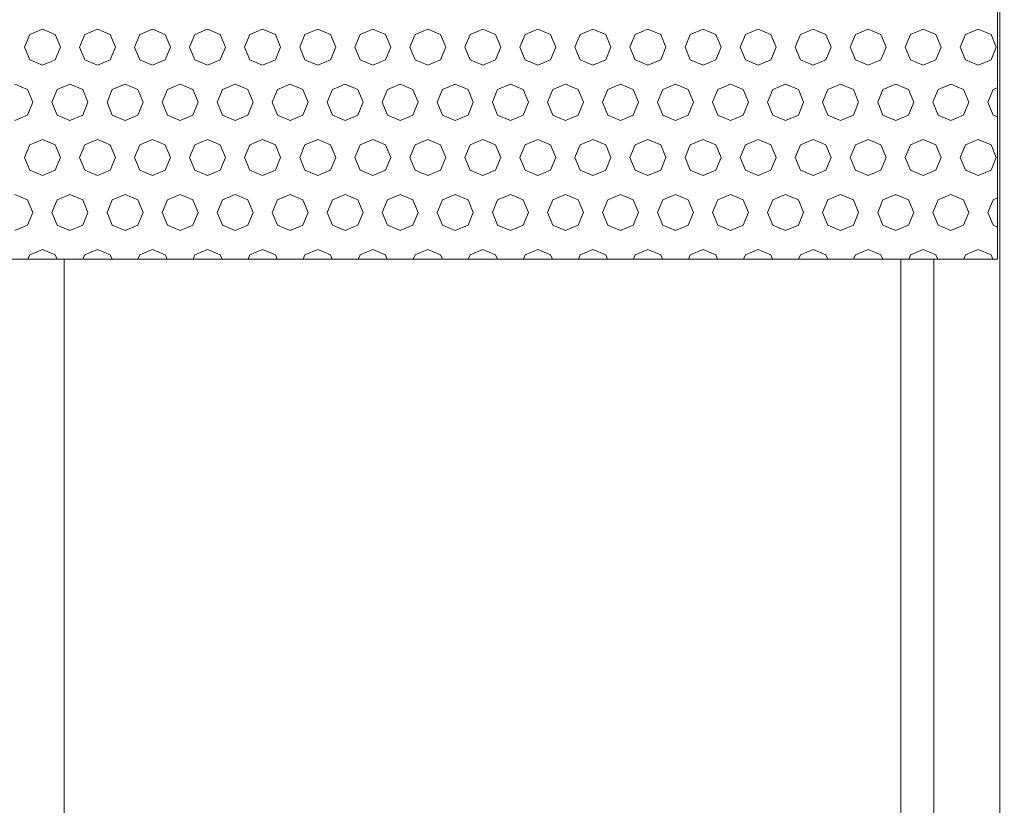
# Model space of a CAD drawing. Header units: millimetres. Extents: x 52659 to 1698020, y -10054 to 104697.
# Tile 58 of 256: x 163612 to 164507, y 13502 to 14215. Entities that reach past the tile are written whole.
import ezdxf

# ---------------------------------------------------------------- set-up
doc = ezdxf.new("R2010")
doc.units = ezdxf.units.MM
doc.header["$MEASUREMENT"] = 0
for name, color, linetype in [('02-04 BRISES SOLEIL FONCEES', 7, 'Continuous'), ('05-02 Cotation 200ème 100ème.Cotations', 7, 'Continuous'), ('Fenêtres ARCHICAD', 7, 'Continuous')]:
    doc.layers.add(name, color=color, linetype=linetype)
doc.styles.add('STYLE_GENERE_3', font='ARIALN.TTF')
doc.dimstyles.new('STYLE_GENERE__2', dxfattribs={"dimtxt": 200, "dimasz": 95, "dimexe": 0.18, "dimexo": 100, "dimgap": 0, "dimtad": 0, "dimlfac": 0.001, "dimzin": 0, "dimdsep": 46, "dimtxsty": 'STYLE_GENERE_3', "dimblk": 'ARROWHEAD_6', "dimblk1": 'ARROWHEAD_6', "dimblk2": 'ARROWHEAD_6', "dimcen": 0.09, "dimclrd": 7, "dimclre": 7, "dimclrt": 7, "dimazin": 0, "dimtfac": 1, "dimtdec": 4, "dimtmove": 0, "dimatfit": 3, "dimfxl": 1, "dimtolj": 1, "dimtzin": 0, "dimarcsym": 0})

# ---------------------------------------------------------------- blocks, each defined once
blk = doc.blocks.new('Élément de coupe_228_1', base_point=(131932.67, 5158.07))
at = {"layer": 'Fenêtres ARCHICAD', "color": 7, "linetype": 'Continuous', "lineweight": 9}
blk.add_line((164502.7, 14428.07), (164502.7, 13178.07), dxfattribs=at)
at = {"layer": 'Fenêtres ARCHICAD', "color": 7, "linetype": 'Continuous', "lineweight": 5}
for p, q in [((163652.7, 13268.07), (163652.7, 13998.03)), ((164412.7, 13998.03), (164412.7, 13268.07)), ((164442.7, 13238.07), (164442.7, 13998.03))]:
    blk.add_line(p, q, dxfattribs=at)
blk = doc.blocks.new('*X318', base_point=(131932.67, 5158.07))
at = {"layer": '02-04 BRISES SOLEIL FONCEES', "color": 7, "linetype": 'Continuous', "lineweight": 5}
for p, q in [((163621.53, 14202.02), (163616.74, 14190.46)), ((163633.09, 14206.81), (163621.53, 14202.02)), ((163644.65, 14202.02), (163633.09, 14206.81)), ((163649.44, 14190.46), (163644.65, 14202.02)), ((163671.53, 14202.02), (163666.74, 14190.46)), ((163683.09, 14206.81), (163671.53, 14202.02)), ((163694.65, 14202.02), (163683.09, 14206.81)), ((163699.44, 14190.46), (163694.65, 14202.02)), ((163721.53, 14202.02), (163716.74, 14190.46)), ((163733.09, 14206.81), (163721.53, 14202.02)), ((163744.65, 14202.02), (163733.09, 14206.81)), ((163749.44, 14190.46), (163744.65, 14202.02)), ((163771.53, 14202.02), (163766.74, 14190.46)), ((163783.09, 14206.81), (163771.53, 14202.02)), ((163794.65, 14202.02), (163783.09, 14206.81)), ((163799.44, 14190.46), (163794.65, 14202.02)), ((163821.53, 14202.02), (163816.74, 14190.46)), ((163833.09, 14206.81), (163821.53, 14202.02)), ((163844.65, 14202.02), (163833.09, 14206.81)), ((163849.44, 14190.46), (163844.65, 14202.02)), ((163871.53, 14202.02), (163866.74, 14190.46)), ((163883.09, 14206.81), (163871.53, 14202.02)), ((163894.65, 14202.02), (163883.09, 14206.81)), ((163899.44, 14190.46), (163894.65, 14202.02)), ((163921.53, 14202.02), (163916.74, 14190.46)), ((163933.09, 14206.81), (163921.53, 14202.02)), ((163944.65, 14202.02), (163933.09, 14206.81)), ((163949.44, 14190.46), (163944.65, 14202.02)), ((163971.53, 14202.02), (163966.74, 14190.46)), ((163983.09, 14206.81), (163971.53, 14202.02)), ((163994.65, 14202.02), (163983.09, 14206.81)), ((163999.44, 14190.46), (163994.65, 14202.02)), ((164021.53, 14202.02), (164016.74, 14190.46)), ((164033.09, 14206.81), (164021.53, 14202.02)), ((164044.65, 14202.02), (164033.09, 14206.81)), ((164049.44, 14190.46), (164044.65, 14202.02)), ((164071.53, 14202.02), (164066.74, 14190.46)), ((164083.09, 14206.81), (164071.53, 14202.02)), ((164094.65, 14202.02), (164083.09, 14206.81)), ((164099.44, 14190.46), (164094.65, 14202.02)), ((164121.53, 14202.02), (164116.74, 14190.46)), ((164133.09, 14206.81), (164121.53, 14202.02)), ((164144.65, 14202.02), (164133.09, 14206.81)), ((164149.44, 14190.46), (164144.65, 14202.02)), ((164171.53, 14202.02), (164166.74, 14190.46)), ((164183.09, 14206.81), (164171.53, 14202.02)), ((164194.65, 14202.02), (164183.09, 14206.81)), ((164199.44, 14190.46), (164194.65, 14202.02)), ((164221.53, 14202.02), (164216.74, 14190.46)), ((164233.09, 14206.81), (164221.53, 14202.02)), ((164244.65, 14202.02), (164233.09, 14206.81)), ((164249.44, 14190.46), (164244.65, 14202.02)), ((164271.53, 14202.02), (164266.74, 14190.46)), ((164283.09, 14206.81), (164271.53, 14202.02)), ((164294.65, 14202.02), (164283.09, 14206.81)), ((164299.44, 14190.46), (164294.65, 14202.02)), ((164321.53, 14202.02), (164316.74, 14190.46)), ((164333.09, 14206.81), (164321.53, 14202.02)), ((164344.65, 14202.02), (164333.09, 14206.81)), ((164349.44, 14190.46), (164344.65, 14202.02)), ((164371.53, 14202.02), (164366.74, 14190.46)), ((164383.09, 14206.81), (164371.53, 14202.02)), ((164394.65, 14202.02), (164383.09, 14206.81)), ((164399.44, 14190.46), (164394.65, 14202.02)), ((164421.53, 14202.02), (164416.74, 14190.46)), ((164433.09, 14206.81), (164421.53, 14202.02)), ((164444.65, 14202.02), (164433.09, 14206.81)), ((164449.44, 14190.46), (164444.65, 14202.02)), ((164471.53, 14202.02), (164466.74, 14190.46)), ((164483.09, 14206.81), (164471.53, 14202.02)), ((164494.65, 14202.02), (164483.09, 14206.81)), ((164499.44, 14190.46), (164494.65, 14202.02)), ((163616.74, 14190.46), (163621.53, 14178.89)), ((163644.65, 14178.89), (163649.44, 14190.46)), ((163666.74, 14190.46), (163671.53, 14178.89)), ((163694.65, 14178.89), (163699.44, 14190.46)), ((163716.74, 14190.46), (163721.53, 14178.89)), ((163744.65, 14178.89), (163749.44, 14190.46)), ((163766.74, 14190.46), (163771.53, 14178.89)), ((163794.65, 14178.89), (163799.44, 14190.46)), ((163816.74, 14190.46), (163821.53, 14178.89)), ((163844.65, 14178.89), (163849.44, 14190.46)), ((163866.74, 14190.46), (163871.53, 14178.89)), ((163894.65, 14178.89), (163899.44, 14190.46)), ((163916.74, 14190.46), (163921.53, 14178.89)), ((163944.65, 14178.89), (163949.44, 14190.46)), ((163966.74, 14190.46), (163971.53, 14178.89)), ((163994.65, 14178.89), (163999.44, 14190.46)), ((164016.74, 14190.46), (164021.53, 14178.89)), ((164044.65, 14178.89), (164049.44, 14190.46)), ((164066.74, 14190.46), (164071.53, 14178.89)), ((164094.65, 14178.89), (164099.44, 14190.46)), ((164116.74, 14190.46), (164121.53, 14178.89)), ((164144.65, 14178.89), (164149.44, 14190.46)), ((164166.74, 14190.46), (164171.53, 14178.89)), ((164194.65, 14178.89), (164199.44, 14190.46)), ((164216.74, 14190.46), (164221.53, 14178.89)), ((164244.65, 14178.89), (164249.44, 14190.46)), ((164266.74, 14190.46), (164271.53, 14178.89)), ((164294.65, 14178.89), (164299.44, 14190.46)), ((164316.74, 14190.46), (164321.53, 14178.89)), ((164344.65, 14178.89), (164349.44, 14190.46)), ((164366.74, 14190.46), (164371.53, 14178.89)), ((164394.65, 14178.89), (164399.44, 14190.46)), ((164416.74, 14190.46), (164421.53, 14178.89)), ((164444.65, 14178.89), (164449.44, 14190.46)), ((164466.74, 14190.46), (164471.53, 14178.89)), ((164494.65, 14178.89), (164499.44, 14190.46)), ((163621.53, 14178.89), (163633.09, 14174.1)), ((163633.09, 14174.1), (163644.65, 14178.89)), ((163671.53, 14178.89), (163683.09, 14174.1)), ((163683.09, 14174.1), (163694.65, 14178.89)), ((163721.53, 14178.89), (163733.09, 14174.1)), ((163733.09, 14174.1), (163744.65, 14178.89)), ((163771.53, 14178.89), (163783.09, 14174.1)), ((163783.09, 14174.1), (163794.65, 14178.89)), ((163821.53, 14178.89), (163833.09, 14174.1)), ((163833.09, 14174.1), (163844.65, 14178.89)), ((163871.53, 14178.89), (163883.09, 14174.1)), ((163883.09, 14174.1), (163894.65, 14178.89)), ((163921.53, 14178.89), (163933.09, 14174.1)), ((163933.09, 14174.1), (163944.65, 14178.89)), ((163971.53, 14178.89), (163983.09, 14174.1)), ((163983.09, 14174.1), (163994.65, 14178.89)), ((164021.53, 14178.89), (164033.09, 14174.1)), ((164033.09, 14174.1), (164044.65, 14178.89)), ((164071.53, 14178.89), (164083.09, 14174.1)), ((164083.09, 14174.1), (164094.65, 14178.89)), ((164121.53, 14178.89), (164133.09, 14174.1)), ((164133.09, 14174.1), (164144.65, 14178.89)), ((164171.53, 14178.89), (164183.09, 14174.1)), ((164183.09, 14174.1), (164194.65, 14178.89)), ((164221.53, 14178.89), (164233.09, 14174.1)), ((164233.09, 14174.1), (164244.65, 14178.89)), ((164271.53, 14178.89), (164283.09, 14174.1)), ((164283.09, 14174.1), (164294.65, 14178.89)), ((164321.53, 14178.89), (164333.09, 14174.1)), ((164333.09, 14174.1), (164344.65, 14178.89)), ((164371.53, 14178.89), (164383.09, 14174.1)), ((164383.09, 14174.1), (164394.65, 14178.89)), ((164421.53, 14178.89), (164433.09, 14174.1)), ((164433.09, 14174.1), (164444.65, 14178.89)), ((164471.53, 14178.89), (164483.09, 14174.1)), ((164483.09, 14174.1), (164494.65, 14178.89)), ((163619.65, 14152.02), (163608.09, 14156.81)), ((163624.44, 14140.46), (163619.65, 14152.02)), ((163646.53, 14152.02), (163641.74, 14140.46)), ((163658.09, 14156.81), (163646.53, 14152.02)), ((163669.65, 14152.02), (163658.09, 14156.81)), ((163674.44, 14140.46), (163669.65, 14152.02)), ((163696.53, 14152.02), (163691.74, 14140.46)), ((163708.09, 14156.81), (163696.53, 14152.02)), ((163719.65, 14152.02), (163708.09, 14156.81)), ((163724.44, 14140.46), (163719.65, 14152.02)), ((163746.53, 14152.02), (163741.74, 14140.46)), ((163758.09, 14156.81), (163746.53, 14152.02)), ((163769.65, 14152.02), (163758.09, 14156.81)), ((163774.44, 14140.46), (163769.65, 14152.02)), ((163796.53, 14152.02), (163791.74, 14140.46)), ((163808.09, 14156.81), (163796.53, 14152.02)), ((163819.65, 14152.02), (163808.09, 14156.81)), ((163824.44, 14140.46), (163819.65, 14152.02)), ((163846.53, 14152.02), (163841.74, 14140.46)), ((163858.09, 14156.81), (163846.53, 14152.02)), ((163869.65, 14152.02), (163858.09, 14156.81)), ((163874.44, 14140.46), (163869.65, 14152.02)), ((163896.53, 14152.02), (163891.74, 14140.46)), ((163908.09, 14156.81), (163896.53, 14152.02)), ((163919.65, 14152.02), (163908.09, 14156.81)), ((163924.44, 14140.46), (163919.65, 14152.02)), ((163946.53, 14152.02), (163941.74, 14140.46)), ((163958.09, 14156.81), (163946.53, 14152.02)), ((163969.65, 14152.02), (163958.09, 14156.81)), ((163974.44, 14140.46), (163969.65, 14152.02)), ((163996.53, 14152.02), (163991.74, 14140.46)), ((164008.09, 14156.81), (163996.53, 14152.02)), ((164019.65, 14152.02), (164008.09, 14156.81)), ((164024.44, 14140.46), (164019.65, 14152.02)), ((164046.53, 14152.02), (164041.74, 14140.46)), ((164058.09, 14156.81), (164046.53, 14152.02)), ((164069.65, 14152.02), (164058.09, 14156.81)), ((164074.44, 14140.46), (164069.65, 14152.02)), ((164096.53, 14152.02), (164091.74, 14140.46)), ((164108.09, 14156.81), (164096.53, 14152.02)), ((164119.65, 14152.02), (164108.09, 14156.81)), ((164124.44, 14140.46), (164119.65, 14152.02)), ((164146.53, 14152.02), (164141.74, 14140.46)), ((164158.09, 14156.81), (164146.53, 14152.02)), ((164169.65, 14152.02), (164158.09, 14156.81)), ((164174.44, 14140.46), (164169.65, 14152.02)), ((164196.53, 14152.02), (164191.74, 14140.46)), ((164208.09, 14156.81), (164196.53, 14152.02)), ((164219.65, 14152.02), (164208.09, 14156.81)), ((164224.44, 14140.46), (164219.65, 14152.02)), ((164246.53, 14152.02), (164241.74, 14140.46)), ((164258.09, 14156.81), (164246.53, 14152.02)), ((164269.65, 14152.02), (164258.09, 14156.81)), ((164274.44, 14140.46), (164269.65, 14152.02)), ((164296.53, 14152.02), (164291.74, 14140.46)), ((164308.09, 14156.81), (164296.53, 14152.02)), ((164319.65, 14152.02), (164308.09, 14156.81)), ((164324.44, 14140.46), (164319.65, 14152.02)), ((164346.53, 14152.02), (164341.74, 14140.46)), ((164358.09, 14156.81), (164346.53, 14152.02)), ((164369.65, 14152.02), (164358.09, 14156.81)), ((164374.44, 14140.46), (164369.65, 14152.02)), ((164396.53, 14152.02), (164391.74, 14140.46)), ((164408.09, 14156.81), (164396.53, 14152.02)), ((164419.65, 14152.02), (164408.09, 14156.81)), ((164424.44, 14140.46), (164419.65, 14152.02)), ((164446.53, 14152.02), (164441.74, 14140.46)), ((164458.09, 14156.81), (164446.53, 14152.02)), ((164469.65, 14152.02), (164458.09, 14156.81)), ((164474.44, 14140.46), (164469.65, 14152.02)), ((164496.53, 14152.02), (164491.74, 14140.46)), ((164500.51, 14153.67), (164496.53, 14152.02)), ((163619.65, 14128.89), (163624.44, 14140.46)), ((163641.74, 14140.46), (163646.53, 14128.89)), ((163669.65, 14128.89), (163674.44, 14140.46)), ((163691.74, 14140.46), (163696.53, 14128.89)), ((163719.65, 14128.89), (163724.44, 14140.46)), ((163741.74, 14140.46), (163746.53, 14128.89)), ((163769.65, 14128.89), (163774.44, 14140.46)), ((163791.74, 14140.46), (163796.53, 14128.89)), ((163819.65, 14128.89), (163824.44, 14140.46)), ((163841.74, 14140.46), (163846.53, 14128.89)), ((163869.65, 14128.89), (163874.44, 14140.46)), ((163891.74, 14140.46), (163896.53, 14128.89)), ((163919.65, 14128.89), (163924.44, 14140.46)), ((163941.74, 14140.46), (163946.53, 14128.89)), ((163969.65, 14128.89), (163974.44, 14140.46)), ((163991.74, 14140.46), (163996.53, 14128.89)), ((164019.65, 14128.89), (164024.44, 14140.46)), ((164041.74, 14140.46), (164046.53, 14128.89)), ((164069.65, 14128.89), (164074.44, 14140.46)), ((164091.74, 14140.46), (164096.53, 14128.89)), ((164119.65, 14128.89), (164124.44, 14140.46)), ((164141.74, 14140.46), (164146.53, 14128.89)), ((164169.65, 14128.89), (164174.44, 14140.46)), ((164191.74, 14140.46), (164196.53, 14128.89)), ((164219.65, 14128.89), (164224.44, 14140.46)), ((164241.74, 14140.46), (164246.53, 14128.89)), ((164269.65, 14128.89), (164274.44, 14140.46)), ((164291.74, 14140.46), (164296.53, 14128.89)), ((164319.65, 14128.89), (164324.44, 14140.46)), ((164341.74, 14140.46), (164346.53, 14128.89)), ((164369.65, 14128.89), (164374.44, 14140.46)), ((164391.74, 14140.46), (164396.53, 14128.89)), ((164419.65, 14128.89), (164424.44, 14140.46)), ((164441.74, 14140.46), (164446.53, 14128.89)), ((164469.65, 14128.89), (164474.44, 14140.46)), ((164491.74, 14140.46), (164496.53, 14128.89)), ((163608.09, 14124.1), (163619.65, 14128.89)), ((163646.53, 14128.89), (163658.09, 14124.1)), ((163658.09, 14124.1), (163669.65, 14128.89)), ((163696.53, 14128.89), (163708.09, 14124.1)), ((163708.09, 14124.1), (163719.65, 14128.89)), ((163746.53, 14128.89), (163758.09, 14124.1)), ((163758.09, 14124.1), (163769.65, 14128.89)), ((163796.53, 14128.89), (163808.09, 14124.1)), ((163808.09, 14124.1), (163819.65, 14128.89)), ((163846.53, 14128.89), (163858.09, 14124.1)), ((163858.09, 14124.1), (163869.65, 14128.89)), ((163896.53, 14128.89), (163908.09, 14124.1)), ((163908.09, 14124.1), (163919.65, 14128.89)), ((163946.53, 14128.89), (163958.09, 14124.1)), ((163958.09, 14124.1), (163969.65, 14128.89)), ((163996.53, 14128.89), (164008.09, 14124.1)), ((164008.09, 14124.1), (164019.65, 14128.89)), ((164046.53, 14128.89), (164058.09, 14124.1)), ((164058.09, 14124.1), (164069.65, 14128.89)), ((164096.53, 14128.89), (164108.09, 14124.1)), ((164108.09, 14124.1), (164119.65, 14128.89)), ((164146.53, 14128.89), (164158.09, 14124.1)), ((164158.09, 14124.1), (164169.65, 14128.89)), ((164196.53, 14128.89), (164208.09, 14124.1)), ((164208.09, 14124.1), (164219.65, 14128.89)), ((164246.53, 14128.89), (164258.09, 14124.1)), ((164258.09, 14124.1), (164269.65, 14128.89)), ((164296.53, 14128.89), (164308.09, 14124.1)), ((164308.09, 14124.1), (164319.65, 14128.89)), ((164346.53, 14128.89), (164358.09, 14124.1)), ((164358.09, 14124.1), (164369.65, 14128.89)), ((164396.53, 14128.89), (164408.09, 14124.1)), ((164408.09, 14124.1), (164419.65, 14128.89)), ((164446.53, 14128.89), (164458.09, 14124.1)), ((164458.09, 14124.1), (164469.65, 14128.89)), ((164496.53, 14128.89), (164500.51, 14127.24)), ((163633.09, 14106.81), (163621.53, 14102.02)), ((163644.65, 14102.02), (163633.09, 14106.81)), ((163683.09, 14106.81), (163671.53, 14102.02)), ((163694.65, 14102.02), (163683.09, 14106.81)), ((163733.09, 14106.81), (163721.53, 14102.02)), ((163744.65, 14102.02), (163733.09, 14106.81)), ((163783.09, 14106.81), (163771.53, 14102.02)), ((163794.65, 14102.02), (163783.09, 14106.81)), ((163833.09, 14106.81), (163821.53, 14102.02)), ((163844.65, 14102.02), (163833.09, 14106.81)), ((163883.09, 14106.81), (163871.53, 14102.02)), ((163894.65, 14102.02), (163883.09, 14106.81)), ((163933.09, 14106.81), (163921.53, 14102.02)), ((163944.65, 14102.02), (163933.09, 14106.81)), ((163983.09, 14106.81), (163971.53, 14102.02)), ((163994.65, 14102.02), (163983.09, 14106.81)), ((164033.09, 14106.81), (164021.53, 14102.02)), ((164044.65, 14102.02), (164033.09, 14106.81)), ((164083.09, 14106.81), (164071.53, 14102.02)), ((164094.65, 14102.02), (164083.09, 14106.81)), ((164133.09, 14106.81), (164121.53, 14102.02)), ((164144.65, 14102.02), (164133.09, 14106.81)), ((164183.09, 14106.81), (164171.53, 14102.02)), ((164194.65, 14102.02), (164183.09, 14106.81)), ((164233.09, 14106.81), (164221.53, 14102.02)), ((164244.65, 14102.02), (164233.09, 14106.81)), ((164283.09, 14106.81), (164271.53, 14102.02)), ((164294.65, 14102.02), (164283.09, 14106.81)), ((164333.09, 14106.81), (164321.53, 14102.02)), ((164344.65, 14102.02), (164333.09, 14106.81)), ((164383.09, 14106.81), (164371.53, 14102.02)), ((164394.65, 14102.02), (164383.09, 14106.81)), ((164433.09, 14106.81), (164421.53, 14102.02)), ((164444.65, 14102.02), (164433.09, 14106.81)), ((164483.09, 14106.81), (164471.53, 14102.02)), ((164494.65, 14102.02), (164483.09, 14106.81)), ((163621.53, 14102.02), (163616.74, 14090.46)), ((163649.44, 14090.46), (163644.65, 14102.02)), ((163671.53, 14102.02), (163666.74, 14090.46)), ((163699.44, 14090.46), (163694.65, 14102.02)), ((163721.53, 14102.02), (163716.74, 14090.46)), ((163749.44, 14090.46), (163744.65, 14102.02)), ((163771.53, 14102.02), (163766.74, 14090.46)), ((163799.44, 14090.46), (163794.65, 14102.02)), ((163821.53, 14102.02), (163816.74, 14090.46)), ((163849.44, 14090.46), (163844.65, 14102.02)), ((163871.53, 14102.02), (163866.74, 14090.46)), ((163899.44, 14090.46), (163894.65, 14102.02)), ((163921.53, 14102.02), (163916.74, 14090.46)), ((163949.44, 14090.46), (163944.65, 14102.02)), ((163971.53, 14102.02), (163966.74, 14090.46)), ((163999.44, 14090.46), (163994.65, 14102.02)), ((164021.53, 14102.02), (164016.74, 14090.46)), ((164049.44, 14090.46), (164044.65, 14102.02)), ((164071.53, 14102.02), (164066.74, 14090.46)), ((164099.44, 14090.46), (164094.65, 14102.02)), ((164121.53, 14102.02), (164116.74, 14090.46)), ((164149.44, 14090.46), (164144.65, 14102.02)), ((164171.53, 14102.02), (164166.74, 14090.46)), ((164199.44, 14090.46), (164194.65, 14102.02)), ((164221.53, 14102.02), (164216.74, 14090.46)), ((164249.44, 14090.46), (164244.65, 14102.02)), ((164271.53, 14102.02), (164266.74, 14090.46)), ((164299.44, 14090.46), (164294.65, 14102.02)), ((164321.53, 14102.02), (164316.74, 14090.46)), ((164349.44, 14090.46), (164344.65, 14102.02)), ((164371.53, 14102.02), (164366.74, 14090.46)), ((164399.44, 14090.46), (164394.65, 14102.02)), ((164421.53, 14102.02), (164416.74, 14090.46)), ((164449.44, 14090.46), (164444.65, 14102.02)), ((164471.53, 14102.02), (164466.74, 14090.46)), ((164499.44, 14090.46), (164494.65, 14102.02)), ((163616.74, 14090.46), (163621.53, 14078.89)), ((163644.65, 14078.89), (163649.44, 14090.46)), ((163666.74, 14090.46), (163671.53, 14078.89)), ((163694.65, 14078.89), (163699.44, 14090.46)), ((163716.74, 14090.46), (163721.53, 14078.89)), ((163744.65, 14078.89), (163749.44, 14090.46)), ((163766.74, 14090.46), (163771.53, 14078.89)), ((163794.65, 14078.89), (163799.44, 14090.46)), ((163816.74, 14090.46), (163821.53, 14078.89)), ((163844.65, 14078.89), (163849.44, 14090.46)), ((163866.74, 14090.46), (163871.53, 14078.89)), ((163894.65, 14078.89), (163899.44, 14090.46)), ((163916.74, 14090.46), (163921.53, 14078.89)), ((163944.65, 14078.89), (163949.44, 14090.46)), ((163966.74, 14090.46), (163971.53, 14078.89)), ((163994.65, 14078.89), (163999.44, 14090.46)), ((164016.74, 14090.46), (164021.53, 14078.89)), ((164044.65, 14078.89), (164049.44, 14090.46)), ((164066.74, 14090.46), (164071.53, 14078.89)), ((164094.65, 14078.89), (164099.44, 14090.46)), ((164116.74, 14090.46), (164121.53, 14078.89)), ((164144.65, 14078.89), (164149.44, 14090.46)), ((164166.74, 14090.46), (164171.53, 14078.89)), ((164194.65, 14078.89), (164199.44, 14090.46)), ((164216.74, 14090.46), (164221.53, 14078.89)), ((164244.65, 14078.89), (164249.44, 14090.46)), ((164266.74, 14090.46), (164271.53, 14078.89)), ((164294.65, 14078.89), (164299.44, 14090.46)), ((164316.74, 14090.46), (164321.53, 14078.89)), ((164344.65, 14078.89), (164349.44, 14090.46)), ((164366.74, 14090.46), (164371.53, 14078.89)), ((164394.65, 14078.89), (164399.44, 14090.46)), ((164416.74, 14090.46), (164421.53, 14078.89)), ((164444.65, 14078.89), (164449.44, 14090.46)), ((164466.74, 14090.46), (164471.53, 14078.89)), ((164494.65, 14078.89), (164499.44, 14090.46)), ((163621.53, 14078.89), (163633.09, 14074.1)), ((163633.09, 14074.1), (163644.65, 14078.89)), ((163671.53, 14078.89), (163683.09, 14074.1)), ((163683.09, 14074.1), (163694.65, 14078.89)), ((163721.53, 14078.89), (163733.09, 14074.1)), ((163733.09, 14074.1), (163744.65, 14078.89)), ((163771.53, 14078.89), (163783.09, 14074.1)), ((163783.09, 14074.1), (163794.65, 14078.89)), ((163821.53, 14078.89), (163833.09, 14074.1)), ((163833.09, 14074.1), (163844.65, 14078.89)), ((163871.53, 14078.89), (163883.09, 14074.1)), ((163883.09, 14074.1), (163894.65, 14078.89)), ((163921.53, 14078.89), (163933.09, 14074.1)), ((163933.09, 14074.1), (163944.65, 14078.89)), ((163971.53, 14078.89), (163983.09, 14074.1)), ((163983.09, 14074.1), (163994.65, 14078.89)), ((164021.53, 14078.89), (164033.09, 14074.1)), ((164033.09, 14074.1), (164044.65, 14078.89)), ((164071.53, 14078.89), (164083.09, 14074.1)), ((164083.09, 14074.1), (164094.65, 14078.89)), ((164121.53, 14078.89), (164133.09, 14074.1)), ((164133.09, 14074.1), (164144.65, 14078.89)), ((164171.53, 14078.89), (164183.09, 14074.1)), ((164183.09, 14074.1), (164194.65, 14078.89)), ((164221.53, 14078.89), (164233.09, 14074.1)), ((164233.09, 14074.1), (164244.65, 14078.89)), ((164271.53, 14078.89), (164283.09, 14074.1)), ((164283.09, 14074.1), (164294.65, 14078.89)), ((164321.53, 14078.89), (164333.09, 14074.1)), ((164333.09, 14074.1), (164344.65, 14078.89)), ((164371.53, 14078.89), (164383.09, 14074.1)), ((164383.09, 14074.1), (164394.65, 14078.89)), ((164421.53, 14078.89), (164433.09, 14074.1)), ((164433.09, 14074.1), (164444.65, 14078.89)), ((164471.53, 14078.89), (164483.09, 14074.1)), ((164483.09, 14074.1), (164494.65, 14078.89)), ((163619.65, 14052.02), (163608.09, 14056.81)), ((163624.44, 14040.46), (163619.65, 14052.02)), ((163646.53, 14052.02), (163641.74, 14040.46)), ((163658.09, 14056.81), (163646.53, 14052.02)), ((163669.65, 14052.02), (163658.09, 14056.81)), ((163674.44, 14040.46), (163669.65, 14052.02)), ((163696.53, 14052.02), (163691.74, 14040.46)), ((163708.09, 14056.81), (163696.53, 14052.02)), ((163719.65, 14052.02), (163708.09, 14056.81)), ((163724.44, 14040.46), (163719.65, 14052.02)), ((163746.53, 14052.02), (163741.74, 14040.46)), ((163758.09, 14056.81), (163746.53, 14052.02)), ((163769.65, 14052.02), (163758.09, 14056.81)), ((163774.44, 14040.46), (163769.65, 14052.02)), ((163796.53, 14052.02), (163791.74, 14040.46)), ((163808.09, 14056.81), (163796.53, 14052.02)), ((163819.65, 14052.02), (163808.09, 14056.81)), ((163824.44, 14040.46), (163819.65, 14052.02)), ((163846.53, 14052.02), (163841.74, 14040.46)), ((163858.09, 14056.81), (163846.53, 14052.02)), ((163869.65, 14052.02), (163858.09, 14056.81)), ((163874.44, 14040.46), (163869.65, 14052.02)), ((163896.53, 14052.02), (163891.74, 14040.46)), ((163908.09, 14056.81), (163896.53, 14052.02)), ((163919.65, 14052.02), (163908.09, 14056.81)), ((163924.44, 14040.46), (163919.65, 14052.02)), ((163946.53, 14052.02), (163941.74, 14040.46)), ((163958.09, 14056.81), (163946.53, 14052.02)), ((163969.65, 14052.02), (163958.09, 14056.81)), ((163974.44, 14040.46), (163969.65, 14052.02)), ((163996.53, 14052.02), (163991.74, 14040.46)), ((164008.09, 14056.81), (163996.53, 14052.02)), ((164019.65, 14052.02), (164008.09, 14056.81)), ((164024.44, 14040.46), (164019.65, 14052.02)), ((164046.53, 14052.02), (164041.74, 14040.46)), ((164058.09, 14056.81), (164046.53, 14052.02)), ((164069.65, 14052.02), (164058.09, 14056.81)), ((164074.44, 14040.46), (164069.65, 14052.02)), ((164096.53, 14052.02), (164091.74, 14040.46)), ((164108.09, 14056.81), (164096.53, 14052.02)), ((164119.65, 14052.02), (164108.09, 14056.81)), ((164124.44, 14040.46), (164119.65, 14052.02)), ((164146.53, 14052.02), (164141.74, 14040.46)), ((164158.09, 14056.81), (164146.53, 14052.02)), ((164169.65, 14052.02), (164158.09, 14056.81)), ((164174.44, 14040.46), (164169.65, 14052.02)), ((164196.53, 14052.02), (164191.74, 14040.46)), ((164208.09, 14056.81), (164196.53, 14052.02)), ((164219.65, 14052.02), (164208.09, 14056.81)), ((164224.44, 14040.46), (164219.65, 14052.02)), ((164246.53, 14052.02), (164241.74, 14040.46)), ((164258.09, 14056.81), (164246.53, 14052.02)), ((164269.65, 14052.02), (164258.09, 14056.81)), ((164274.44, 14040.46), (164269.65, 14052.02)), ((164296.53, 14052.02), (164291.74, 14040.46)), ((164308.09, 14056.81), (164296.53, 14052.02)), ((164319.65, 14052.02), (164308.09, 14056.81)), ((164324.44, 14040.46), (164319.65, 14052.02)), ((164346.53, 14052.02), (164341.74, 14040.46)), ((164358.09, 14056.81), (164346.53, 14052.02)), ((164369.65, 14052.02), (164358.09, 14056.81)), ((164374.44, 14040.46), (164369.65, 14052.02)), ((164396.53, 14052.02), (164391.74, 14040.46)), ((164408.09, 14056.81), (164396.53, 14052.02)), ((164419.65, 14052.02), (164408.09, 14056.81)), ((164424.44, 14040.46), (164419.65, 14052.02)), ((164446.53, 14052.02), (164441.74, 14040.46)), ((164458.09, 14056.81), (164446.53, 14052.02)), ((164469.65, 14052.02), (164458.09, 14056.81)), ((164474.44, 14040.46), (164469.65, 14052.02)), ((164496.53, 14052.02), (164491.74, 14040.46)), ((164500.51, 14053.67), (164496.53, 14052.02)), ((163619.65, 14028.89), (163624.44, 14040.46)), ((163641.74, 14040.46), (163646.53, 14028.89)), ((163669.65, 14028.89), (163674.44, 14040.46)), ((163691.74, 14040.46), (163696.53, 14028.89)), ((163719.65, 14028.89), (163724.44, 14040.46)), ((163741.74, 14040.46), (163746.53, 14028.89)), ((163769.65, 14028.89), (163774.44, 14040.46)), ((163791.74, 14040.46), (163796.53, 14028.89)), ((163819.65, 14028.89), (163824.44, 14040.46)), ((163841.74, 14040.46), (163846.53, 14028.89)), ((163869.65, 14028.89), (163874.44, 14040.46)), ((163891.74, 14040.46), (163896.53, 14028.89)), ((163919.65, 14028.89), (163924.44, 14040.46)), ((163941.74, 14040.46), (163946.53, 14028.89)), ((163969.65, 14028.89), (163974.44, 14040.46)), ((163991.74, 14040.46), (163996.53, 14028.89)), ((164019.65, 14028.89), (164024.44, 14040.46)), ((164041.74, 14040.46), (164046.53, 14028.89)), ((164069.65, 14028.89), (164074.44, 14040.46)), ((164091.74, 14040.46), (164096.53, 14028.89)), ((164119.65, 14028.89), (164124.44, 14040.46)), ((164141.74, 14040.46), (164146.53, 14028.89)), ((164169.65, 14028.89), (164174.44, 14040.46)), ((164191.74, 14040.46), (164196.53, 14028.89)), ((164219.65, 14028.89), (164224.44, 14040.46)), ((164241.74, 14040.46), (164246.53, 14028.89)), ((164269.65, 14028.89), (164274.44, 14040.46)), ((164291.74, 14040.46), (164296.53, 14028.89)), ((164319.65, 14028.89), (164324.44, 14040.46)), ((164341.74, 14040.46), (164346.53, 14028.89)), ((164369.65, 14028.89), (164374.44, 14040.46)), ((164391.74, 14040.46), (164396.53, 14028.89)), ((164419.65, 14028.89), (164424.44, 14040.46)), ((164441.74, 14040.46), (164446.53, 14028.89)), ((164469.65, 14028.89), (164474.44, 14040.46)), ((164491.74, 14040.46), (164496.53, 14028.89)), ((163608.09, 14024.1), (163619.65, 14028.89)), ((163646.53, 14028.89), (163658.09, 14024.1)), ((163658.09, 14024.1), (163669.65, 14028.89)), ((163696.53, 14028.89), (163708.09, 14024.1)), ((163708.09, 14024.1), (163719.65, 14028.89)), ((163746.53, 14028.89), (163758.09, 14024.1)), ((163758.09, 14024.1), (163769.65, 14028.89)), ((163796.53, 14028.89), (163808.09, 14024.1)), ((163808.09, 14024.1), (163819.65, 14028.89)), ((163846.53, 14028.89), (163858.09, 14024.1)), ((163858.09, 14024.1), (163869.65, 14028.89)), ((163896.53, 14028.89), (163908.09, 14024.1)), ((163908.09, 14024.1), (163919.65, 14028.89)), ((163946.53, 14028.89), (163958.09, 14024.1)), ((163958.09, 14024.1), (163969.65, 14028.89)), ((163996.53, 14028.89), (164008.09, 14024.1)), ((164008.09, 14024.1), (164019.65, 14028.89)), ((164046.53, 14028.89), (164058.09, 14024.1)), ((164058.09, 14024.1), (164069.65, 14028.89)), ((164096.53, 14028.89), (164108.09, 14024.1)), ((164108.09, 14024.1), (164119.65, 14028.89)), ((164146.53, 14028.89), (164158.09, 14024.1)), ((164158.09, 14024.1), (164169.65, 14028.89)), ((164196.53, 14028.89), (164208.09, 14024.1)), ((164208.09, 14024.1), (164219.65, 14028.89)), ((164246.53, 14028.89), (164258.09, 14024.1)), ((164258.09, 14024.1), (164269.65, 14028.89)), ((164296.53, 14028.89), (164308.09, 14024.1)), ((164308.09, 14024.1), (164319.65, 14028.89)), ((164346.53, 14028.89), (164358.09, 14024.1)), ((164358.09, 14024.1), (164369.65, 14028.89)), ((164396.53, 14028.89), (164408.09, 14024.1)), ((164408.09, 14024.1), (164419.65, 14028.89)), ((164446.53, 14028.89), (164458.09, 14024.1)), ((164458.09, 14024.1), (164469.65, 14028.89)), ((164496.53, 14028.89), (164500.51, 14027.24)), ((163633.09, 14006.81), (163621.53, 14002.02)), ((163644.65, 14002.02), (163633.09, 14006.81)), ((163683.09, 14006.81), (163671.53, 14002.02)), ((163694.65, 14002.02), (163683.09, 14006.81)), ((163733.09, 14006.81), (163721.53, 14002.02)), ((163744.65, 14002.02), (163733.09, 14006.81)), ((163783.09, 14006.81), (163771.53, 14002.02)), ((163794.65, 14002.02), (163783.09, 14006.81)), ((163833.09, 14006.81), (163821.53, 14002.02)), ((163844.65, 14002.02), (163833.09, 14006.81)), ((163883.09, 14006.81), (163871.53, 14002.02)), ((163894.65, 14002.02), (163883.09, 14006.81)), ((163933.09, 14006.81), (163921.53, 14002.02)), ((163944.65, 14002.02), (163933.09, 14006.81)), ((163983.09, 14006.81), (163971.53, 14002.02)), ((163994.65, 14002.02), (163983.09, 14006.81)), ((164033.09, 14006.81), (164021.53, 14002.02)), ((164044.65, 14002.02), (164033.09, 14006.81)), ((164083.09, 14006.81), (164071.53, 14002.02)), ((164094.65, 14002.02), (164083.09, 14006.81)), ((164133.09, 14006.81), (164121.53, 14002.02)), ((164144.65, 14002.02), (164133.09, 14006.81)), ((164183.09, 14006.81), (164171.53, 14002.02)), ((164194.65, 14002.02), (164183.09, 14006.81)), ((164233.09, 14006.81), (164221.53, 14002.02)), ((164244.65, 14002.02), (164233.09, 14006.81)), ((164283.09, 14006.81), (164271.53, 14002.02)), ((164294.65, 14002.02), (164283.09, 14006.81)), ((164333.09, 14006.81), (164321.53, 14002.02)), ((164344.65, 14002.02), (164333.09, 14006.81)), ((164383.09, 14006.81), (164371.53, 14002.02)), ((164394.65, 14002.02), (164383.09, 14006.81)), ((164433.09, 14006.81), (164421.53, 14002.02)), ((164444.65, 14002.02), (164433.09, 14006.81)), ((164483.09, 14006.81), (164471.53, 14002.02)), ((164494.65, 14002.02), (164483.09, 14006.81)), ((163621.53, 14002.02), (163619.87, 13998.03)), ((163646.31, 13998.03), (163644.65, 14002.02)), ((163671.53, 14002.02), (163669.87, 13998.03)), ((163696.31, 13998.03), (163694.65, 14002.02)), ((163721.53, 14002.02), (163719.87, 13998.03)), ((163746.31, 13998.03), (163744.65, 14002.02)), ((163771.53, 14002.02), (163769.87, 13998.03)), ((163796.31, 13998.03), (163794.65, 14002.02)), ((163821.53, 14002.02), (163819.87, 13998.03)), ((163846.31, 13998.03), (163844.65, 14002.02)), ((163871.53, 14002.02), (163869.87, 13998.03)), ((163896.31, 13998.03), (163894.65, 14002.02)), ((163921.53, 14002.02), (163919.87, 13998.03)), ((163946.31, 13998.03), (163944.65, 14002.02)), ((163971.53, 14002.02), (163969.87, 13998.03)), ((163996.31, 13998.03), (163994.65, 14002.02)), ((164021.53, 14002.02), (164019.87, 13998.03)), ((164046.31, 13998.03), (164044.65, 14002.02)), ((164071.53, 14002.02), (164069.87, 13998.03)), ((164096.31, 13998.03), (164094.65, 14002.02)), ((164121.53, 14002.02), (164119.87, 13998.03)), ((164146.31, 13998.03), (164144.65, 14002.02)), ((164171.53, 14002.02), (164169.87, 13998.03)), ((164196.31, 13998.03), (164194.65, 14002.02)), ((164221.53, 14002.02), (164219.87, 13998.03)), ((164246.31, 13998.03), (164244.65, 14002.02)), ((164271.53, 14002.02), (164269.87, 13998.03)), ((164296.31, 13998.03), (164294.65, 14002.02)), ((164321.53, 14002.02), (164319.87, 13998.03)), ((164346.31, 13998.03), (164344.65, 14002.02)), ((164371.53, 14002.02), (164369.87, 13998.03)), ((164396.31, 13998.03), (164394.65, 14002.02)), ((164421.53, 14002.02), (164419.87, 13998.03)), ((164446.31, 13998.03), (164444.65, 14002.02)), ((164471.53, 14002.02), (164469.87, 13998.03)), ((164496.31, 13998.03), (164494.65, 14002.02))]:
    blk.add_line(p, q, dxfattribs=at)
blk = doc.blocks.new('Élément de coupe_308_1', base_point=(131932.67, 5158.07))
at = {"layer": '02-04 BRISES SOLEIL FONCEES', "color": 7, "linetype": 'Continuous', "lineweight": 9}
for p, q in [((164500.51, 13998.03), (164500.51, 14398.07)), ((162742.7, 13998.03), (164500.51, 13998.03))]:
    blk.add_line(p, q, dxfattribs=at)
at = {"layer": '02-04 BRISES SOLEIL FONCEES', "lineweight": 0}
blk.add_blockref('*X318', (131932.67, 5158.07), dxfattribs=at)
blk = doc.blocks.new('*D764', base_point=(131932.67, 5158.07))
at = {"layer": '05-02 Cotation 200ème 100ème.Cotations', "color": 7, "linetype": 'Continuous', "lineweight": 25, "transparency": 16777216}
for p, q in [((135853.9, 14458.07), (135953.9, 14358.07)), ((135853.9, 11412.6), (135953.9, 11312.6))]:
    blk.add_line(p, q, dxfattribs=at)
at = {"layer": '05-02 Cotation 200ème 100ème.Cotations', "color": 7, "linetype": 'Continuous', "lineweight": 13, "transparency": 16777216}
for p, q in [((135997.65, 14408.07), (135810.15, 14408.07)), ((135903.9, 13134.21), (135903.9, 14408.07)), ((135903.9, 11362.6), (135903.9, 12636.46)), ((135997.65, 11362.6), (135810.15, 11362.6))]:
    blk.add_line(p, q, dxfattribs=at)
at = {"layer": '05-02 Cotation 200ème 100ème.Cotations', "color": 7, "lineweight": 9, "transparency": 16777216, "char_height": 200, "attachment_point": 7, "rotation": 90, "style": 'STYLE_GENERE_3'}
for s, insert in [('\\A1;0,40', (135861.04, 14381.77)), ('\\A1;3,05', (136003.9, 12661.33))]:
    blk.add_mtext(s, dxfattribs=dict(at, insert=insert))
blk = doc.blocks.new('ARROWHEAD_6')
at = {"color": 0, "linetype": 'Continuous', "lineweight": 0}
for p, q in [((-0.5, -0.5), (0.5, 0.5)), ((0, 0), (-1, 0))]:
    blk.add_line(p, q, dxfattribs=at)

msp = doc.modelspace()

# ---------------------------------------------------------------- block references
at = {"layer": '02-04 BRISES SOLEIL FONCEES', "lineweight": 0}
msp.add_blockref('Élément de coupe_308_1', (131932.668, 5158.072), dxfattribs=at)
at = {"layer": 'Fenêtres ARCHICAD', "lineweight": 0}
msp.add_blockref('Élément de coupe_228_1', (131932.668, 5158.072), dxfattribs=at)

# ---------------------------------------------------------------- dimensions: what is measured, and where the dimension line sits
at = {"layer": '05-02 Cotation 200ème 100ème.Cotations', "color": 7, "linetype": 'Continuous', "lineweight": 13}
dim = msp.add_linear_dim(base=(135903.901, 14408.072), p1=(220897.887, 11362.595), p2=(220602.668, 14408.072), angle=90, dimstyle='STYLE_GENERE__2', dxfattribs=at)
dim.commit()
dim.dimension.update_dxf_attribs({"geometry": '*D764', "text_midpoint": (135903.901, 12921.098), "dimtype": 160, "text_rotation": 90})

doc.saveas('drawing.dxf')
